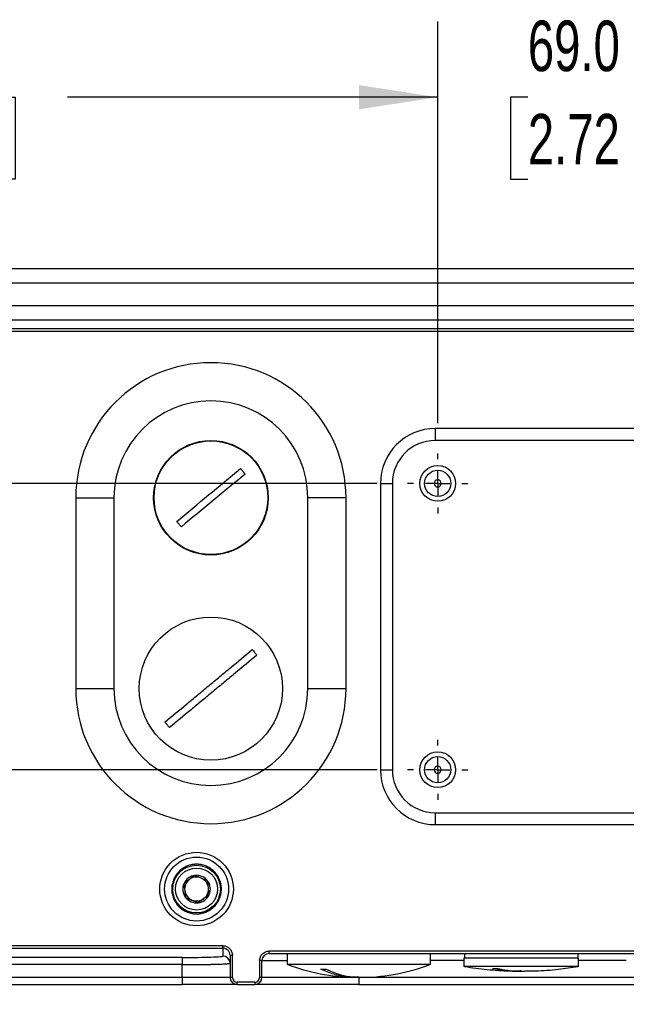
# Model space of a CAD drawing. Header units: millimetres. Extents: x 32 to 1494, y 32 to 1048.
# Tile 4 of 27: x 314 to 441, y 191 to 398. Entities that reach past the tile are written whole.
import ezdxf

# ---------------------------------------------------------------- set-up
doc = ezdxf.new("R2010")
doc.units = ezdxf.units.MM
doc.header["$LTSCALE"] = 5
doc.linetypes.add('CENTERX2', pattern=[20.32, 12.7, -2.54, 2.54, -2.54])
doc.layers.add('CENTER', color=40, linetype='CENTERX2')
doc.layers.add('DIMENSIONS', color=140, linetype='Continuous', lineweight=25)
doc.styles.add('SLDTEXTSTYLE0', font='TXT', dxfattribs={"width": 0.7})
doc.dimstyles.new('SLDDIMSTYLE0', dxfattribs={"dimtxt": 10.790039, "dimasz": 16.51, "dimexe": 0, "dimexo": 0.0625, "dimgap": 2.69751, "dimtad": 0, "dimtih": 1, "dimtoh": 1, "dimrnd": 1e-09, "dimzin": 4, "dimdsep": 46, "dimtxsty": 'SLDTEXTSTYLE0', "dimsah": 1, "dimcen": 0.09, "dimadec": 0, "dimazin": 1, "dimtfac": 1, "dimtofl": 0, "dimtmove": 0, "dimatfit": 3, "dimfxl": 0, "dimfrac": 2, "dimtolj": 1, "dimtzin": 12, "dimarcsym": 0})
doc.dimstyles.new('SLDDIMSTYLE5', dxfattribs={"dimtxt": 10.790039, "dimasz": 16.51, "dimexe": 0, "dimexo": 0.0625, "dimgap": 2.69751, "dimtad": 0, "dimtih": 1, "dimtoh": 1, "dimrnd": 1e-09, "dimzin": 4, "dimdsep": 46, "dimtxsty": 'SLDTEXTSTYLE0', "dimsah": 1, "dimcen": 0.09, "dimadec": 0, "dimazin": 1, "dimtfac": 1, "dimtmove": 0, "dimatfit": 0, "dimfxl": 0, "dimfrac": 2, "dimtolj": 1, "dimtzin": 12, "dimarcsym": 0})
doc.dimstyles.new('SLDDIMSTYLE6', dxfattribs={"dimtxt": 10.790039, "dimasz": 16.51, "dimexe": 0, "dimexo": 0.0625, "dimgap": 2.69751, "dimtad": 0, "dimtih": 1, "dimtoh": 1, "dimrnd": 1e-09, "dimzin": 12, "dimdsep": 46, "dimtxsty": 'SLDTEXTSTYLE0', "dimsah": 1, "dimcen": 0.09, "dimadec": 0, "dimazin": 3, "dimtfac": 1, "dimtofl": 0, "dimtmove": 0, "dimatfit": 3, "dimfxl": 0, "dimfrac": 2, "dimtolj": 1, "dimtzin": 12, "dimarcsym": 0})

# ---------------------------------------------------------------- blocks, each defined once
blk = doc.blocks.new('_D_11')
at = {"layer": 'DIMENSIONS'}
for p, q in [((401.27, 313.14), (401.27, 397.3)), ((470.27, 313.14), (470.27, 397.3)), ((401.27, 381.43), (369.52, 381.43)), ((420.15, 381.43), (416.53, 381.43)), ((416.53, 381.43), (416.53, 364.28)), ((452.22, 381.43), (455.84, 381.43)), ((455.84, 381.43), (455.84, 364.28)), ((470.27, 381.43), (502.02, 381.43)), ((416.53, 364.28), (420.15, 364.28)), ((455.84, 364.28), (452.22, 364.28))]:
    blk.add_line(p, q, dxfattribs=at)
for points in [[(401.27, 381.43), (384.76, 383.97), (384.76, 378.89)], [(470.27, 381.43), (486.78, 378.89), (486.78, 383.97)]]:
    blk.add_solid(points, dxfattribs=at)
at = {"layer": 'DIMENSIONS', "char_height": 10.583, "attachment_point": 1, "style": 'SLDTEXTSTYLE0'}
for s, insert in [('69.0', (420.15, 397.48)), ('2.72', (420.15, 377.92))]:
    blk.add_mtext(s, dxfattribs=dict(at, insert=insert))
blk = doc.blocks.new('_D_12')
at = {"layer": 'DIMENSIONS'}
for p, q in [((190.77, 304.71), (190.77, 397.3)), ((401.27, 313.14), (401.27, 397.3)), ((190.77, 381.43), (262.45, 381.43)), ((277.07, 381.43), (273.45, 381.43)), ((273.45, 381.43), (273.45, 364.28)), ((309.13, 381.43), (312.76, 381.43)), ((312.76, 381.43), (312.76, 364.28)), ((401.27, 381.43), (323.75, 381.43)), ((273.45, 364.28), (277.07, 364.28)), ((312.76, 364.28), (309.13, 364.28))]:
    blk.add_line(p, q, dxfattribs=at)
for points in [[(190.77, 381.43), (207.28, 378.89), (207.28, 383.97)], [(401.27, 381.43), (384.76, 383.97), (384.76, 378.89)]]:
    blk.add_solid(points, dxfattribs=at)
at = {"layer": 'DIMENSIONS', "char_height": 10.583, "attachment_point": 1, "style": 'SLDTEXTSTYLE0'}
for s, insert in [('210.5', (272.58, 397.48)), ('8.29', (277.07, 377.92))]:
    blk.add_mtext(s, dxfattribs=dict(at, insert=insert))
blk = doc.blocks.new('_D_14')
at = {"layer": 'DIMENSIONS'}
for p, q in [((74.54, 381.43), (70.91, 381.43)), ((70.91, 381.43), (70.91, 364.28)), ((106.6, 381.43), (110.22, 381.43)), ((110.22, 381.43), (110.22, 364.28)), ((126.05, 381.43), (140.75, 381.43)), ((140.75, 381.43), (140.75, 345.5)), ((70.91, 364.28), (74.54, 364.28)), ((110.22, 364.28), (106.6, 364.28)), ((286.27, 345.5), (124.88, 345.5)), ((140.75, 300.5), (140.75, 345.5)), ((388.63, 300.5), (124.88, 300.5))]:
    blk.add_line(p, q, dxfattribs=at)
for points in [[(140.75, 345.5), (138.21, 328.99), (143.29, 328.99)], [(140.75, 300.5), (143.29, 317.01), (138.21, 317.01)]]:
    blk.add_solid(points, dxfattribs=at)
at = {"layer": 'DIMENSIONS', "char_height": 10.583, "attachment_point": 1, "style": 'SLDTEXTSTYLE0'}
for s, insert in [('45.0', (74.54, 397.48)), ('1.77', (74.54, 377.92))]:
    blk.add_mtext(s, dxfattribs=dict(at, insert=insert))
blk = doc.blocks.new('_D_15')
at = {"layer": 'DIMENSIONS'}
for p, q in [((140.75, 300.5), (140.75, 332.25)), ((388.63, 300.5), (124.88, 300.5)), ((124.72, 271.68), (121.1, 271.68)), ((121.1, 271.68), (121.1, 254.53)), ((156.79, 271.68), (160.41, 271.68)), ((160.41, 271.68), (160.41, 254.53)), ((121.1, 254.53), (124.72, 254.53)), ((160.41, 254.53), (156.79, 254.53)), ((388.63, 240.5), (124.88, 240.5)), ((140.75, 240.5), (140.75, 208.75))]:
    blk.add_line(p, q, dxfattribs=at)
for points in [[(140.75, 300.5), (143.29, 317.01), (138.21, 317.01)], [(140.75, 240.5), (138.21, 223.99), (143.29, 223.99)]]:
    blk.add_solid(points, dxfattribs=at)
at = {"layer": 'DIMENSIONS', "char_height": 10.583, "attachment_point": 1, "style": 'SLDTEXTSTYLE0'}
for s, insert in [('60.0', (124.72, 287.74)), ('2.36', (124.72, 268.18))]:
    blk.add_mtext(s, dxfattribs=dict(at, insert=insert))
blk = doc.blocks.new('_D_16')
at = {"layer": 'DIMENSIONS'}
for p, q in [((388.63, 240.5), (124.88, 240.5)), ((140.75, 240.5), (140.75, 195.5)), ((199.42, 195.5), (124.88, 195.5)), ((140.75, 159.16), (140.75, 195.5)), ((72.94, 159.16), (69.32, 159.16)), ((69.32, 159.16), (69.32, 142.01)), ((105, 159.16), (108.63, 159.16)), ((108.63, 159.16), (108.63, 142.01)), ((124.45, 159.16), (140.75, 159.16)), ((69.32, 142.01), (72.94, 142.01)), ((108.63, 142.01), (105, 142.01))]:
    blk.add_line(p, q, dxfattribs=at)
for points in [[(140.75, 240.5), (138.21, 223.99), (143.29, 223.99)], [(140.75, 195.5), (143.29, 212.01), (138.21, 212.01)]]:
    blk.add_solid(points, dxfattribs=at)
at = {"layer": 'DIMENSIONS', "char_height": 10.583, "attachment_point": 1, "style": 'SLDTEXTSTYLE0'}
for s, insert in [('45.0', (72.94, 175.22)), ('1.77', (72.94, 155.65))]:
    blk.add_mtext(s, dxfattribs=dict(at, insert=insert))
blk = doc.blocks.new('_D_18')
at = {"layer": 'DIMENSIONS'}
for p, q in [((280.77, 196.25), (280.77, 143.28)), ((590.77, 196.25), (590.77, 143.28)), ((280.77, 159.16), (401.04, 159.16)), ((415.67, 159.16), (412.04, 159.16)), ((412.04, 159.16), (412.04, 142.01)), ((456.71, 159.16), (460.33, 159.16)), ((460.33, 159.16), (460.33, 142.01)), ((590.77, 159.16), (471.33, 159.16)), ((412.04, 142.01), (415.67, 142.01)), ((460.33, 142.01), (456.71, 142.01))]:
    blk.add_line(p, q, dxfattribs=at)
for points in [[(280.77, 159.16), (297.28, 156.62), (297.28, 161.7)], [(590.77, 159.16), (574.26, 161.7), (574.26, 156.62)]]:
    blk.add_solid(points, dxfattribs=at)
at = {"layer": 'DIMENSIONS', "char_height": 10.583, "attachment_point": 1, "style": 'SLDTEXTSTYLE0'}
for s, insert in [('310.0', (415.67, 175.22)), ('12.20', (415.67, 155.65))]:
    blk.add_mtext(s, dxfattribs=dict(at, insert=insert))
blk = doc.blocks.new('SW_CENTERMARKSYMBOL_2')
at = {"layer": 'CENTER', "color": 0}
for p, q in [((0, 5.08), (0, 6.29)), ((0, 0), (0, 2.54)), ((-5.08, 0), (-6.29, 0)), ((0, 0), (-2.54, 0)), ((0, 0), (0, -2.54)), ((0, 0), (2.54, 0)), ((5.08, 0), (6.29, 0)), ((0, -5.08), (0, -6.29))]:
    blk.add_line(p, q, dxfattribs=at)
blk = doc.blocks.new('SW_CENTERMARKSYMBOL_5')
at = {"layer": 'CENTER', "color": 0}
for p, q in [((0, 5.08), (0, 6.29)), ((0, 0), (0, 2.54)), ((-5.08, 0), (-6.29, 0)), ((0, 0), (-2.54, 0)), ((0, 0), (0, -2.54)), ((0, 0), (2.54, 0)), ((5.08, 0), (6.29, 0)), ((0, -5.08), (0, -6.29))]:
    blk.add_line(p, q, dxfattribs=at)

msp = doc.modelspace()

# ---------------------------------------------------------------- linework, layer by layer
for p, q in [((578.924431, 345.499859), (292.621881, 345.499859)), ((292.621881, 342.499859), (578.924431, 342.499859)), ((292.621881, 337.796925), (578.924431, 337.796925)), ((292.621881, 334.798752), (578.924431, 334.798752)), ((578.924431, 332.891305), (292.621881, 332.891305)), ((292.621881, 332.39161), (578.924431, 332.39161)), ((470.773156, 311.999859), (400.773156, 311.999859)), ((400.773156, 311.999859), (400.773156, 309.499859)), ((470.773156, 309.499859), (400.773156, 309.499859)), ((389.273156, 300.499859), (389.273156, 240.499859)), ((389.273156, 300.499859), (391.773156, 300.499859)), ((391.773156, 300.499859), (391.773156, 240.499859)), ((325.473156, 297.499859), (325.473156, 257.499859)), ((325.473156, 297.499859), (333.473156, 297.499859)), ((333.473156, 297.499859), (333.473156, 257.499859)), ((382.073156, 297.499859), (374.073156, 297.499859)), ((374.073156, 257.499859), (374.073156, 297.499859)), ((382.073156, 257.499859), (382.073156, 297.499859)), ((325.473156, 257.499859), (333.473156, 257.499859)), ((374.073156, 257.499859), (382.073156, 257.499859)), ((389.273156, 240.499859), (391.773156, 240.499859)), ((400.773156, 231.499859), (400.773156, 228.999859)), ((400.773156, 231.499859), (470.773156, 231.499859)), ((400.773156, 228.999859), (470.773156, 228.999859)), ((356.273156, 203.619948), (291.248798, 203.619948)), ((291.248798, 203.120252), (356.273156, 203.120252)), ((356.273156, 203.120252), (356.273156, 203.619948)), ((356.273156, 203.120252), (356.273156, 201.459079)), ((505.573156, 202.499859), (365.973156, 202.499859)), ((365.973156, 201.999859), (365.973156, 202.499859)), ((347.773156, 201.162252), (220.773156, 201.162252)), ((347.773156, 201.162252), (347.773156, 199.663166)), ((357.773156, 201.618729), (357.773156, 196.999859)), ((357.773156, 201.618729), (358.273156, 201.618729)), ((358.273156, 196.999859), (358.273156, 201.618729)), ((363.973156, 200.499859), (363.973156, 196.999859)), ((364.473156, 200.499859), (363.973156, 200.499859)), ((364.473156, 196.999859), (364.473156, 200.499859)), ((364.473156, 200.499859), (369.773156, 200.499859)), ((365.973156, 201.999859), (505.573156, 201.999859)), ((369.773156, 201.999859), (369.773156, 199.759558)), ((399.773156, 199.759558), (399.773156, 201.999859)), ((406.773156, 200.499859), (399.773156, 200.499859)), ((406.773156, 200.999859), (406.773156, 199.299859)), ((430.773156, 200.999859), (406.773156, 200.999859)), ((406.873156, 201.999859), (406.873156, 200.999859)), ((430.673156, 200.999859), (430.673156, 201.999859)), ((430.773156, 199.299859), (430.773156, 200.999859)), ((440.773156, 200.499859), (430.773156, 200.499859)), ((347.773156, 199.663166), (220.773156, 199.663166)), ((347.773156, 196.999859), (347.773156, 199.663166)), ((369.773156, 199.759558), (399.773156, 199.759558)), ((430.773155, 199.299859), (406.773158, 199.299859)), ((347.773156, 196.999859), (220.773156, 196.999859)), ((357.773156, 196.999859), (347.773156, 196.999859)), ((347.773156, 196.999859), (347.773156, 195.499859)), ((358.273156, 196.999859), (357.773156, 196.999859)), ((364.473156, 196.999859), (363.973156, 196.999859)), ((384.773156, 196.999859), (364.473156, 196.999859)), ((384.773156, 196.999859), (384.773156, 195.499859)), ((486.773156, 196.999859), (384.773156, 196.999859)), ((220.773156, 195.499859), (347.773156, 195.499859)), ((362.973156, 195.999859), (359.273156, 195.999859)), ((359.273156, 195.499859), (359.273156, 195.999859)), ((359.273156, 195.499859), (362.973156, 195.499859)), ((362.973156, 195.999859), (362.973156, 195.499859)), ((384.773156, 195.499859), (486.773156, 195.499859))]:
    msp.add_line(p, q)
for centre, radius in [((353.773156, 297.499859), 12), ((353.773156, 297.499859), 11.9), ((401.273156, 300.499859), 3.75), ((401.273156, 300.499859), 2.75), ((353.773156, 257.499859), 15), ((401.273156, 240.499859), 3.75), ((401.273156, 240.499859), 2.75), ((350.773156, 215.499859), 6.7), ((350.773156, 215.499859), 5), ((350.773156, 215.499859), 4.4)]:
    msp.add_circle(centre, radius)
for centre, radius, start, end in [((353.773156, 297.499859), 28.3, 0, 180), ((353.773156, 297.499859), 20.3, 0, 180), ((400.773156, 300.499859), 11.5, 90, 180), ((400.773156, 300.499859), 9, 90, 180), ((401.273156, 300.499859), 0.75, 90, 270), ((401.273156, 300.499859), 0.75, 270, 90), ((353.773156, 257.499859), 28.3, 180, 0), ((353.773156, 257.499859), 20.3, 180, 0), ((400.773156, 240.499859), 11.5, 180, 270), ((400.773156, 240.499859), 9, 180, 270), ((401.273156, 240.499859), 0.75, 90, 270), ((401.273156, 240.499859), 0.75, 270, 90), ((350.773156, 215.499859), 2.886751, 96.98986306, 156.98986306), ((350.773156, 215.499859), 2.5, 126.98986306, 186.98986306), ((350.773156, 215.499859), 2.5, 66.98986306, 126.98986306), ((350.773156, 215.499859), 2.886751, 36.98986306, 96.98986306), ((350.773156, 215.499859), 2.5, 6.98986306, 66.98986306), ((350.773156, 215.499859), 2.886751, 336.98986306, 36.98986306), ((350.773156, 215.499859), 2.886751, 156.98986306, 216.98986306), ((350.773156, 215.499859), 2.5, 186.98986306, 246.98986306), ((350.773156, 215.499859), 2.5, 306.98986306, 6.98986306), ((350.773156, 215.499859), 2.886751, 216.98986306, 276.98986306), ((350.773156, 215.499859), 2.5, 246.98986306, 306.98986306), ((350.773156, 215.499859), 2.886751, 276.98986306, 336.98986306), ((356.273613, 199.959535), 1.499543, 0.01746216, 90.01745152), ((365.973156, 200.499859), 1.5, 90, 180), ((384.373156, 236.999859), 40, 248.5924173, 269.20179367), ((385.173156, 236.999859), 40, 270.79594429, 291.4075827), ((359.273156, 196.999859), 1.5, 180, 270), ((362.973156, 196.999859), 1.5, 270, 0)]:
    msp.add_arc(centre, radius, start, end)
for points in [[(346.62335, 292.542066), (348.846983, 294.387061), (353.294249, 298.077049), (357.741516, 301.767037), (359.965149, 303.612031)], [(360.922962, 302.457651), (358.699329, 300.612657), (354.252063, 296.922668), (349.804796, 293.23268), (347.581163, 291.387686)], [(350.421856, 218.365155), (350.037562, 218.075674), (349.268972, 217.496714), (348.500382, 216.917753), (348.116087, 216.628272)], [(353.078925, 217.236741), (352.636081, 217.42481), (351.750391, 217.800948), (350.864701, 218.177086), (350.421856, 218.365155)], [(353.430225, 214.371445), (353.371675, 214.848994), (353.254575, 215.804093), (353.137475, 216.759192), (353.078925, 217.236741)], [(348.116087, 216.628272), (348.174637, 216.150723), (348.291737, 215.195624), (348.408837, 214.240526), (348.467387, 213.762976)], [(348.467387, 213.762976), (348.910231, 213.574907), (349.795921, 213.198769), (350.681611, 212.822631), (351.124456, 212.634562)], [(363.973156, 200.499859), (363.973156, 201.603689), (364.869326, 202.499859), (365.973156, 202.499859)], [(376.773008, 198.692295), (377.154222, 198.687477), (377.545089, 198.687477), (377.945609, 198.692295)], [(358.273156, 196.999859), (358.273156, 196.447944), (358.721241, 195.999859), (359.273156, 195.999859)], [(362.973156, 195.999859), (363.525071, 195.999859), (363.973156, 196.447944), (363.973156, 196.999859)]]:
    msp.add_open_spline(points, degree=3)
for points, knots in [([(359.965149, 303.612031), (360.046408, 303.517063), (360.208948, 303.327099), (360.369011, 303.135034), (360.449054, 303.038988)], [0, 0, 0, 0, 0.49992946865, 1, 1, 1, 1]), ([(360.449054, 303.038988), (360.52868, 302.942597), (360.68791, 302.749842), (360.844619, 302.555039), (360.922962, 302.457651)], [0, 0, 0, 0, 0.5000705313, 1, 1, 1, 1]), ([(347.097258, 291.960729), (347.017632, 292.05712), (346.858402, 292.249876), (346.701693, 292.444679), (346.62335, 292.542066)], [0, 0, 0, 0, 0.5000705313, 1, 1, 1, 1]), ([(347.581163, 291.387686), (347.499905, 291.482655), (347.337364, 291.672618), (347.177301, 291.864683), (347.097258, 291.960729)], [0, 0, 0, 0, 0.4999294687, 1, 1, 1, 1]), ([(344.144971, 250.485704), (345.632552, 251.71998), (347.142403, 252.972735), (349.440178, 254.879247), (350.213091, 255.520548), (351.374345, 256.484064), (351.761734, 256.805489), (352.5371, 257.448826), (352.925119, 257.770774), (353.701368, 258.414843), (354.088966, 258.736441), (354.862013, 259.377855), (355.247542, 259.697736), (356.401071, 260.654843), (357.166031, 261.289546), (359.448769, 263.18358), (360.954486, 264.432905), (362.443528, 265.668394)], [0, 0, 0, 0, 0.25, 0.25, 0.375, 0.375, 0.4375, 0.4375, 0.5, 0.5, 0.5625, 0.5625, 0.625, 0.625, 0.75, 0.75, 1, 1, 1, 1]), ([(363.401341, 264.514013), (361.91376, 263.279737), (360.403909, 262.026982), (358.106134, 260.12047), (357.333221, 259.479169), (356.171967, 258.515653), (355.784578, 258.194228), (355.009212, 257.550891), (354.621193, 257.228943), (353.844944, 256.584874), (353.457346, 256.263276), (352.684299, 255.621862), (352.29877, 255.301981), (351.145241, 254.344875), (350.380281, 253.710172), (348.097543, 251.816137), (346.591826, 250.566812), (345.102784, 249.331324)], [0, 0, 0, 0, 0.25, 0.25, 0.375, 0.375, 0.4375, 0.4375, 0.5, 0.5, 0.5625, 0.5625, 0.625, 0.625, 0.75, 0.75, 1, 1, 1, 1]), ([(362.443528, 265.668394), (362.525925, 265.574386), (362.690738, 265.38635), (362.851149, 265.194532), (362.931364, 265.098612)], [0, 0, 0, 0, 0.4999412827, 1, 1, 1, 1]), ([(362.931364, 265.098612), (363.010835, 265.002075), (363.169758, 264.809023), (363.324153, 264.612342), (363.401341, 264.514013)], [0, 0, 0, 0, 0.5000587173, 1, 1, 1, 1]), ([(344.614948, 249.901105), (344.535477, 249.997642), (344.376554, 250.190694), (344.222159, 250.387375), (344.144971, 250.485704)], [0, 0, 0, 0, 0.5000587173, 1, 1, 1, 1]), ([(345.102784, 249.331324), (345.020387, 249.425331), (344.855574, 249.613367), (344.695163, 249.805185), (344.614948, 249.901105)], [0, 0, 0, 0, 0.4999412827, 1, 1, 1, 1]), ([(350.773156, 207.799859), (348.731047, 207.799859), (346.772423, 208.611147), (343.884445, 211.499126), (343.073156, 213.457749), (343.073156, 217.541968), (343.884445, 219.500592), (346.772423, 222.38857), (348.731047, 223.199859), (350.773156, 223.199859)], [0, 0, 0, 0, 0.25, 0.25, 0.5, 0.5, 0.75, 0.75, 1, 1, 1, 1]), ([(350.773156, 223.199859), (352.815265, 223.199859), (354.773889, 222.38857), (357.661867, 219.500592), (358.473156, 217.541968), (358.473156, 213.457749), (357.661867, 211.499126), (354.773889, 208.611147), (352.815265, 207.799859), (350.773156, 207.799859)], [0, 0, 0, 0, 0.25, 0.25, 0.5, 0.5, 0.75, 0.75, 1, 1, 1, 1]), ([(350.773156, 220.699859), (350.693813, 220.698817), (350.535272, 220.696736), (350.298007, 220.679836), (350.061668, 220.65283), (349.739184, 220.600683), (349.334032, 220.505365), (348.84962, 220.340099), (348.377089, 220.125027), (347.765604, 219.767841), (347.069863, 219.202965), (346.39452, 218.371417), (345.911694, 217.439472), (345.633085, 216.470326), (345.544063, 215.499859), (345.633085, 214.529391), (345.911694, 213.560245), (346.39452, 212.6283), (347.069863, 211.796753), (347.765467, 211.231986), (348.376932, 210.874773), (348.849293, 210.659739), (349.333867, 210.494434), (349.764675, 210.392919), (350.139905, 210.335472), (350.455906, 210.305404), (350.667327, 210.301709), (350.773156, 210.299859)], [0, 0, 0, 0, 0.0145860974, 0.0291456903, 0.0437093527, 0.0583076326, 0.0891876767, 0.1200998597, 0.1522675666, 0.1844675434, 0.2501169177, 0.3157662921, 0.3800514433, 0.4417706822, 0.5000018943, 0.5582331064, 0.6199523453, 0.6842374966, 0.7498868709, 0.8155362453, 0.8477039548, 0.8799039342, 0.9107839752, 0.9416961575, 0.9611356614, 0.9805460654, 1, 1, 1, 1]), ([(350.773156, 210.299859), (350.852499, 210.3009), (351.01104, 210.302981), (351.248305, 210.319882), (351.484644, 210.346887), (351.807128, 210.399034), (352.21228, 210.494353), (352.696692, 210.659618), (353.169223, 210.87469), (353.780708, 211.231876), (354.476449, 211.796752), (355.151792, 212.6283), (355.634618, 213.560245), (355.913227, 214.529391), (356.002249, 215.499859), (355.913227, 216.470326), (355.634618, 217.439472), (355.151792, 218.371417), (354.476449, 219.202965), (353.780845, 219.767731), (353.16938, 220.124944), (352.697019, 220.339979), (352.212445, 220.505283), (351.781637, 220.606798), (351.406407, 220.664245), (351.090406, 220.694313), (350.878985, 220.698009), (350.773156, 220.699859)], [0, 0, 0, 0, 0.0145860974, 0.0291456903, 0.0437093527, 0.0583076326, 0.0891876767, 0.1200998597, 0.1522675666, 0.1844675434, 0.2501169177, 0.3157662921, 0.3800514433, 0.4417706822, 0.5000018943, 0.5582331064, 0.6199523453, 0.6842374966, 0.7498868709, 0.8155362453, 0.8477039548, 0.8799039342, 0.9107839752, 0.9416961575, 0.9611356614, 0.9805460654, 1, 1, 1, 1]), ([(353.430225, 214.371445), (353.047629, 214.083244), (352.663616, 213.793976), (351.891064, 213.212031), (351.507051, 212.922763), (351.124456, 212.634562)], [0, 0, 0, 0, 0.5, 0.5, 1, 1, 1, 1]), ([(356.273156, 203.619948), (356.535003, 203.619948), (356.796652, 203.567862), (357.280394, 203.367367), (357.502249, 203.219037), (357.87249, 202.848571), (358.020729, 202.626581), (358.221101, 202.142544), (358.273156, 201.880735), (358.273156, 201.618729)], [0, 0, 0, 0, 0.25, 0.25, 0.5, 0.5, 0.75, 0.75, 1, 1, 1, 1]), ([(357.773156, 201.618729), (357.773156, 201.815313), (357.734115, 202.011749), (357.583836, 202.374925), (357.472656, 202.541485), (357.194976, 202.819448), (357.028584, 202.93074), (356.665778, 203.081172), (356.469541, 203.120252), (356.273156, 203.120252)], [0, 0, 0, 0, 0.25, 0.25, 0.5, 0.5, 0.75, 0.75, 1, 1, 1, 1]), ([(347.773156, 201.162252), (348.886004, 201.162252), (349.998013, 201.169978), (352.053917, 201.199716), (352.996803, 201.221716), (354.570324, 201.276665), (355.20034, 201.309591), (356.051924, 201.381385), (356.273156, 201.420217), (356.273156, 201.459079)], [0, 0, 0, 0, 0.25, 0.25, 0.5, 0.5, 0.75, 0.75, 1, 1, 1, 1]), ([(347.773156, 199.663166), (347.881016, 199.663198), (348.097279, 199.663261), (348.422146, 199.663774), (348.747947, 199.664591), (349.074322, 199.665744), (349.400899, 199.667224), (349.727301, 199.669032), (350.053138, 199.671169), (350.378014, 199.673635), (350.701524, 199.67643), (351.023258, 199.679553), (351.342795, 199.683005), (351.65971, 199.686786), (351.973572, 199.690895), (352.283943, 199.695333), (352.590382, 199.7001), (352.892441, 199.705196), (353.189671, 199.71062), (353.481619, 199.716372), (353.767829, 199.722454), (354.047844, 199.728864), (354.321205, 199.735603), (354.587459, 199.74267), (354.985336, 199.754048), (355.500994, 199.770911), (356.096867, 199.794622), (356.635686, 199.821313), (356.982896, 199.843607), (357.195463, 199.860399), (357.314809, 199.870974), (357.43108, 199.882782), (357.539422, 199.895826), (357.634661, 199.910106), (357.710248, 199.925623), (357.762786, 199.942371), (357.769624, 199.953991), (357.773156, 199.959992)], [0, 0, 0, 0, 0.0205977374, 0.0412990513, 0.0621039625, 0.0830124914, 0.1040246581, 0.1251404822, 0.1463599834, 0.1676831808, 0.1891100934, 0.2106407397, 0.2322751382, 0.254013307, 0.2758552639, 0.2978010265, 0.3198506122, 0.342004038, 0.3642613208, 0.3866224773, 0.4090875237, 0.4316564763, 0.4543293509, 0.4771061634, 0.4999869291, 0.5599131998, 0.6232172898, 0.6898989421, 0.759957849, 0.7812949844, 0.8051089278, 0.8313995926, 0.8601668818, 0.8914106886, 0.9251308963, 0.9613273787, 1, 1, 1, 1]), ([(384.773156, 197.040605), (384.577816, 197.020998), (384.382468, 197.00139), (384.155683, 197.00139), (383.999769, 197.001616), (383.344747, 197.007017), (381.802891, 197.105427), (379.462736, 197.548849), (377.673275, 198.309577), (376.773008, 198.692295)], [0, 0, 0, 0, 0.0724418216, 0.0724450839, 0.0839935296, 0.1301877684, 0.3150353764, 0.6553979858, 1, 1, 1, 1]), ([(377.945609, 198.692295), (378.750302, 198.345907), (380.367896, 197.649599), (382.855937, 197.103972), (384.528559, 197.00139), (385.390629, 197.00139), (385.514167, 197.001453), (385.637693, 197.0031), (385.730038, 197.00433)], [0, 0, 0, 0, 0.3167956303, 0.6368221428, 0.9529910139, 0.9529943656, 0.9648594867, 1, 1, 1, 1]), ([(406.881083, 199.299784), (407.085112, 199.260004), (408.845056, 198.916868), (412.215616, 198.583503), (415.663765, 198.301401), (417.533998, 198.325464), (417.814785, 198.329077)], [0, 0, 0, 0, 0.0567425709, 0.4894593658, 0.92335007, 1, 1, 1, 1]), ([(412.781289, 198.823817), (412.877804, 198.822906), (413.070861, 198.821083), (413.265971, 198.820822), (413.363539, 198.820692)], [0, 0, 0, 0, 0.4999294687, 1, 1, 1, 1]), ([(418.773156, 198.356797), (418.590742, 198.337517), (416.593552, 198.126424), (414.596206, 198.491806), (412.781289, 198.823817)], [0, 0, 0, 0, 0.0913353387, 1, 1, 1, 1]), ([(413.363539, 198.820692), (413.461445, 198.820822), (413.65723, 198.821083), (413.855013, 198.822906), (413.95389, 198.823817)], [0, 0, 0, 0, 0.5000705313, 1, 1, 1, 1]), ([(413.95389, 198.823817), (415.742684, 198.490632), (417.668882, 198.131854), (419.595231, 198.329073), (419.732647, 198.343142)], [0, 0, 0, 0, 0.928664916, 1, 1, 1, 1]), ([(419.732635, 198.344683), (420.4062, 198.344841), (422.677746, 198.345371), (426.316888, 198.637591), (429.253184, 199.085527), (430.60988, 199.292493)], [0, 0, 0, 0, 0.1848407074, 0.6233609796, 1, 1, 1, 1]), ([(359.273156, 195.499859), (359.273156, 195.499859), (358.061491, 195.499859), (353.748277, 195.499859), (350.823059, 195.499859), (347.773156, 195.499859)], [0, 0, 0, 0, 0.5, 0.5, 1, 1, 1, 1]), ([(384.773156, 195.499859), (378.9916, 195.499859), (373.446406, 195.499859), (365.270051, 195.499859), (362.973156, 195.499859), (362.973156, 195.499859)], [0, 0, 0, 0, 0.5, 0.5, 1, 1, 1, 1])]:
    msp.add_open_spline(points, degree=3, knots=knots)

# ---------------------------------------------------------------- block references
at = {"layer": 'CENTER'}
for name, p in [('SW_CENTERMARKSYMBOL_2', (401.273156, 300.499859)), ('SW_CENTERMARKSYMBOL_5', (401.273156, 240.499859))]:
    msp.add_blockref(name, p, dxfattribs=at)

# ---------------------------------------------------------------- dimensions: what is measured, and where the dimension line sits
at = {"layer": 'DIMENSIONS'}
for base, p1, p2, dimstyle, picture, middle in [((140.753333, 345.499859), (394.983156, 300.499859), (292.621881, 345.499859), 'SLDDIMSTYLE0', '_D_14', (140.753333, 381.426649)), ((140.753333, 240.499859), (394.983156, 300.499859), (394.983156, 240.499859), 'SLDDIMSTYLE5', '_D_15', (140.753333, 271.681682)), ((140.753333, 195.499859), (394.983156, 240.499859), (205.773156, 195.499859), 'SLDDIMSTYLE0', '_D_16', (140.753333, 159.158362))]:
    dim = msp.add_linear_dim(base=base, p1=p1, p2=p2, angle=90, dimstyle=dimstyle, dxfattribs=at)
    dim.commit()
    dim.dimension.update_dxf_attribs({"geometry": picture, "text_midpoint": middle, "dimtype": 160})
for base, p1, p2, dimstyle, picture, middle in [((190.773156, 381.426649), (401.273156, 306.789859), (190.773156, 298.364622), 'SLDDIMSTYLE6', '_D_12', (293.100537, 381.426649)), ((470.273156, 381.426649), (401.273156, 306.789859), (470.273156, 306.789859), 'SLDDIMSTYLE5', '_D_11', (436.185747, 381.426649)), ((590.773156, 159.158362), (280.773156, 202.596441), (590.773156, 202.596441), 'SLDDIMSTYLE0', '_D_18', (436.185747, 159.158362))]:
    dim = msp.add_linear_dim(base=base, p1=p1, p2=p2, dimstyle=dimstyle, dxfattribs=at)
    dim.commit()
    dim.dimension.update_dxf_attribs({"geometry": picture, "text_midpoint": middle, "dimtype": 160})

doc.saveas('drawing.dxf')
